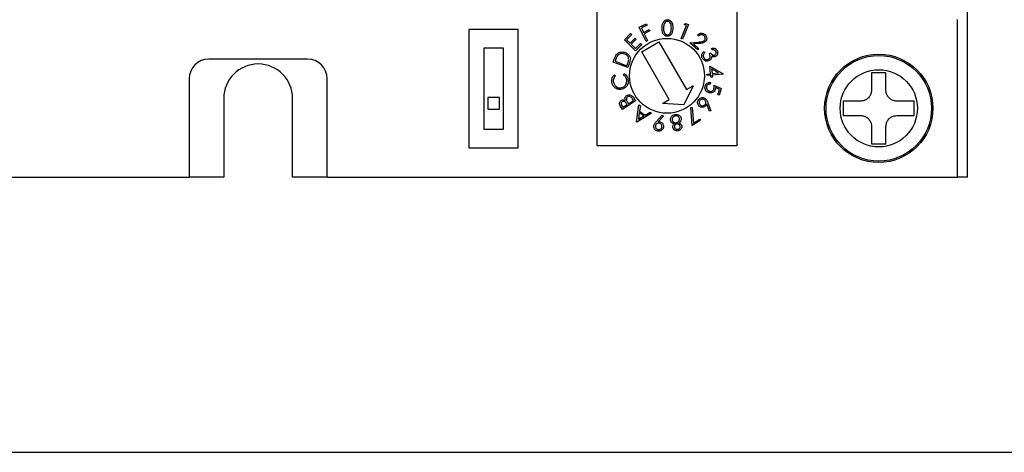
# Model space of a CAD drawing. Header units: millimetres. Extents: x 11 to 199, y 5 to 292.
# Tile 2 of 11: x 61 to 111, y 5 to 27. Entities that reach past the tile are written whole.
import ezdxf

# ---------------------------------------------------------------- set-up
doc = ezdxf.new("R2010")
doc.units = ezdxf.units.MM
doc.layers.add('圖框', color=7, linetype='Continuous', lineweight=30)

msp = doc.modelspace()

# ---------------------------------------------------------------- linework, layer by layer
at = {"color": 7, "linetype": 'Continuous', "lineweight": 30}
for p, q in [((109.478, 18.95), (109.478, 164.95)), ((90.678, 20.55), (90.678, 27.65)), ((97.778, 27.65), (97.778, 20.55)), ((92.823, 26.562), (93.181, 26.739)), ((93.176, 25.848), (92.823, 26.562)), ((93.216, 26.669), (92.929, 26.527)), ((92.929, 26.527), (93.039, 26.304)), ((93.181, 26.739), (93.216, 26.669)), ((94.949, 25.994), (95.212, 26.659)), ((95.314, 26.702), (95.023, 25.965)), ((95.097, 26.705), (95.169, 26.759)), ((95.212, 26.659), (95.097, 26.705)), ((95.169, 26.759), (95.314, 26.702)), ((108.978, 18.95), (108.978, 26.95)), ((84.178, 26.45), (84.178, 20.45)), ((86.678, 26.45), (84.178, 26.45)), ((86.678, 20.45), (86.678, 26.45)), ((92.067, 25.922), (92.383, 26.247)), ((92.439, 26.193), (92.178, 25.924)), ((92.355, 25.752), (92.614, 26.018)), ((92.383, 26.247), (92.439, 26.193)), ((92.614, 26.018), (92.669, 25.964)), ((93.039, 26.304), (93.326, 26.446)), ((93.361, 26.375), (93.074, 26.233)), ((93.074, 26.233), (93.247, 25.883)), ((93.326, 26.446), (93.361, 26.375)), ((95.023, 25.965), (94.949, 25.994)), ((95.838, 26.119), (95.782, 26.17)), ((85.928, 25.5), (84.928, 25.5)), ((84.928, 25.5), (84.928, 21.4)), ((85.928, 21.4), (85.928, 25.5)), ((92.634, 25.37), (92.067, 25.922)), ((92.178, 25.924), (92.355, 25.752)), ((92.669, 25.964), (92.411, 25.698)), ((92.411, 25.698), (92.633, 25.481)), ((92.633, 25.481), (92.892, 25.747)), ((92.948, 25.693), (92.634, 25.37)), ((92.892, 25.747), (92.948, 25.693)), ((92.945, 25.322), (93.811, 25.822)), ((93.247, 25.883), (93.176, 25.848)), ((93.811, 25.822), (95.211, 23.398)), ((95.397, 25.778), (95.845, 25.815)), ((95.797, 25.412), (95.397, 25.778)), ((95.869, 25.742), (95.577, 25.718)), ((95.577, 25.718), (95.849, 25.469)), ((96.52, 25.42), (96.484, 25.493)), ((94.345, 22.898), (92.945, 25.322)), ((95.849, 25.469), (95.797, 25.412)), ((96.115, 25.339), (96.149, 25.269)), ((96.385, 25.226), (96.451, 25.259)), ((75.978, 24.95), (70.978, 24.95)), ((91.494, 24.795), (91.552, 24.95)), ((92.238, 24.516), (91.494, 24.795)), ((91.613, 24.892), (91.593, 24.839)), ((91.593, 24.839), (92.194, 24.613)), ((92.194, 24.613), (92.227, 24.699)), ((92.327, 24.752), (92.238, 24.516)), ((96.441, 24.208), (96.404, 24.588)), ((96.404, 24.588), (97.078, 24.205)), ((91.552, 24.15), (91.608, 24.094)), ((92.018, 24.146), (92.057, 24.214)), ((96.256, 24.19), (96.441, 24.208)), ((96.264, 24.111), (96.256, 24.19)), ((96.448, 24.128), (96.264, 24.111)), ((96.458, 24.032), (96.448, 24.128)), ((96.534, 24.039), (96.458, 24.032)), ((96.849, 24.247), (96.495, 24.449)), ((96.495, 24.449), (96.517, 24.215)), ((96.517, 24.215), (96.849, 24.247)), ((97.079, 24.189), (96.525, 24.136)), ((96.525, 24.136), (96.534, 24.039)), ((97.078, 24.205), (97.079, 24.189)), ((105.345, 24.25), (104.611, 24.25)), ((104.611, 24.25), (104.611, 23.367)), ((105.345, 23.367), (105.345, 24.25)), ((69.978, 23.95), (69.978, 18.95)), ((76.978, 18.95), (76.978, 23.95)), ((95.557, 23.598), (95.078, 22.628)), ((95.211, 23.398), (95.557, 23.598)), ((96.437, 23.758), (96.415, 23.68)), ((96.615, 23.624), (96.976, 23.448)), ((96.887, 23.409), (96.688, 23.505)), ((85.128, 23), (85.128, 22.4)), ((85.728, 23), (85.128, 23)), ((85.728, 22.4), (85.728, 23)), ((92.521, 23.01), (92.639, 22.826)), ((96.811, 23.136), (96.887, 23.409)), ((96.884, 23.116), (96.811, 23.136)), ((96.976, 23.448), (96.884, 23.116)), ((71.728, 22.95), (71.728, 18.95)), ((75.228, 18.95), (75.228, 22.95)), ((91.968, 22.398), (91.884, 22.53)), ((91.942, 22.582), (91.992, 22.505)), ((92.639, 22.826), (91.968, 22.398)), ((91.992, 22.505), (92.206, 22.642)), ((92.206, 22.642), (92.182, 22.681)), ((92.25, 22.723), (92.274, 22.686)), ((92.274, 22.686), (92.531, 22.85)), ((92.531, 22.85), (92.478, 22.933)), ((92.679, 21.765), (92.806, 22.631)), ((92.806, 22.631), (92.877, 22.584)), ((92.877, 22.584), (92.838, 22.298)), ((93.999, 22.698), (94.345, 22.898)), ((95.078, 22.628), (93.999, 22.698)), ((95.431, 22.487), (95.504, 22.494)), ((95.504, 22.494), (95.574, 21.701)), ((96.381, 22.299), (96.246, 22.666)), ((96.308, 22.736), (96.454, 22.327)), ((104.061, 22.817), (103.178, 22.817)), ((103.178, 22.817), (103.178, 22.083)), ((106.778, 22.817), (105.895, 22.817)), ((106.778, 22.083), (106.778, 22.817)), ((85.128, 22.4), (85.728, 22.4)), ((93.444, 22.211), (92.696, 21.754)), ((92.825, 22.214), (92.78, 21.9)), ((92.78, 21.9), (93.052, 22.065)), ((93.052, 22.065), (92.825, 22.214)), ((92.838, 22.298), (93.124, 22.11)), ((93.124, 22.11), (93.37, 22.26)), ((93.37, 22.26), (93.444, 22.211)), ((93.693, 21.788), (93.991, 22.105)), ((94.049, 22.053), (93.783, 21.765)), ((93.991, 22.105), (94.049, 22.053)), ((95.51, 21.571), (95.431, 22.487)), ((96.454, 22.327), (96.381, 22.299)), ((103.178, 22.083), (104.061, 22.083)), ((105.895, 22.083), (106.778, 22.083)), ((92.696, 21.754), (92.679, 21.765)), ((95.936, 21.842), (95.51, 21.571)), ((95.574, 21.701), (95.895, 21.906)), ((95.895, 21.906), (95.936, 21.842)), ((104.611, 21.533), (104.611, 20.65)), ((105.345, 20.65), (105.345, 21.533)), ((84.928, 21.4), (85.928, 21.4)), ((97.778, 20.55), (90.678, 20.55)), ((104.611, 20.65), (105.345, 20.65)), ((84.178, 20.45), (86.678, 20.45)), ((37.978, 18.95), (69.978, 18.95)), ((71.728, 18.95), (69.978, 18.95)), ((76.978, 18.95), (75.228, 18.95)), ((76.978, 18.95), (108.978, 18.95)), ((109.478, 18.95), (108.978, 18.95))]:
    msp.add_line(p, q, dxfattribs=at)
for centre, radius in [((94.228, 24.1), 1.9), ((104.978, 22.45), 2.75), ((104.978, 22.45), 2.676), ((104.978, 22.45), 1.96)]:
    msp.add_circle(centre, radius, dxfattribs=at)
for centre, radius, start, end in [((70.978, 23.95), 1, 90, 180), ((73.478, 22.95), 1.75, 0, 180), ((75.978, 23.95), 1, 0, 90)]:
    msp.add_arc(centre, radius, start, end, dxfattribs=at)
for points, knots in [([(93.982, 26.527), (93.986, 26.623), (93.991, 26.765), (94.099, 26.897), (94.184, 26.938), (94.23, 26.941), (94.254, 26.943)], [0, 0, 0, 0, 0.499707, 0.74889, 0.874446, 1, 1, 1, 1]), ([(93.982, 26.527), (93.986, 26.623), (93.991, 26.765), (94.099, 26.897), (94.184, 26.938), (94.23, 26.941), (94.254, 26.943)], [0, 0, 0, 0, 0.499707, 0.74889, 0.874446, 1, 1, 1, 1]), ([(94.245, 26.107), (94.222, 26.109), (94.175, 26.113), (94.091, 26.156), (93.987, 26.29), (93.984, 26.432), (93.982, 26.527)], [0, 0, 0, 0, 0.125609, 0.251177, 0.500322, 1, 1, 1, 1]), ([(94.245, 26.107), (94.222, 26.109), (94.175, 26.113), (94.091, 26.156), (93.987, 26.29), (93.984, 26.432), (93.982, 26.527)], [0, 0, 0, 0, 0.125609, 0.251177, 0.500322, 1, 1, 1, 1]), ([(94.256, 26.867), (94.237, 26.865), (94.2, 26.861), (94.135, 26.824), (94.061, 26.712), (94.059, 26.6), (94.057, 26.525)], [0, 0, 0, 0, 0.125266, 0.250694, 0.499569, 1, 1, 1, 1]), ([(94.256, 26.867), (94.237, 26.865), (94.2, 26.861), (94.135, 26.824), (94.061, 26.712), (94.059, 26.6), (94.057, 26.525)], [0, 0, 0, 0, 0.125266, 0.250694, 0.499569, 1, 1, 1, 1]), ([(94.057, 26.525), (94.057, 26.45), (94.056, 26.338), (94.129, 26.225), (94.193, 26.186), (94.23, 26.181), (94.248, 26.179)], [0, 0, 0, 0, 0.500419, 0.749229, 0.874711, 1, 1, 1, 1]), ([(94.057, 26.525), (94.057, 26.45), (94.056, 26.338), (94.129, 26.225), (94.193, 26.186), (94.23, 26.181), (94.248, 26.179)], [0, 0, 0, 0, 0.500419, 0.749229, 0.874711, 1, 1, 1, 1]), ([(94.525, 26.522), (94.52, 26.426), (94.511, 26.283), (94.401, 26.152), (94.315, 26.112), (94.268, 26.109), (94.245, 26.107)], [0, 0, 0, 0, 0.499379, 0.748757, 0.874381, 1, 1, 1, 1]), ([(94.525, 26.522), (94.52, 26.426), (94.511, 26.283), (94.401, 26.152), (94.315, 26.112), (94.268, 26.109), (94.245, 26.107)], [0, 0, 0, 0, 0.499379, 0.748757, 0.874381, 1, 1, 1, 1]), ([(94.254, 26.943), (94.277, 26.941), (94.324, 26.936), (94.409, 26.894), (94.516, 26.761), (94.521, 26.617), (94.525, 26.522)], [0, 0, 0, 0, 0.125668, 0.25126, 0.500648, 1, 1, 1, 1]), ([(94.254, 26.943), (94.277, 26.941), (94.324, 26.936), (94.409, 26.894), (94.516, 26.761), (94.521, 26.617), (94.525, 26.522)], [0, 0, 0, 0, 0.125668, 0.25126, 0.500648, 1, 1, 1, 1]), ([(94.45, 26.521), (94.448, 26.595), (94.445, 26.707), (94.375, 26.82), (94.311, 26.86), (94.274, 26.865), (94.256, 26.867)], [0, 0, 0, 0, 0.500241, 0.749265, 0.874748, 1, 1, 1, 1]), ([(94.45, 26.521), (94.448, 26.595), (94.445, 26.707), (94.375, 26.82), (94.311, 26.86), (94.274, 26.865), (94.256, 26.867)], [0, 0, 0, 0, 0.500241, 0.749265, 0.874748, 1, 1, 1, 1]), ([(94.419, 26.317), (94.429, 26.354), (94.447, 26.421), (94.45, 26.49), (94.45, 26.521)], [0, 0, 0, 0, 0.559627, 1, 1, 1, 1]), ([(94.419, 26.317), (94.429, 26.354), (94.447, 26.421), (94.45, 26.49), (94.45, 26.521)], [0, 0, 0, 0, 0.559627, 1, 1, 1, 1]), ([(94.248, 26.179), (94.27, 26.182), (94.314, 26.187), (94.38, 26.234), (94.404, 26.285), (94.419, 26.317)], [0, 0, 0, 0, 0.280097, 0.560676, 1, 1, 1, 1]), ([(94.248, 26.179), (94.27, 26.182), (94.314, 26.187), (94.38, 26.234), (94.404, 26.285), (94.419, 26.317)], [0, 0, 0, 0, 0.280097, 0.560676, 1, 1, 1, 1]), ([(95.782, 26.17), (95.812, 26.196), (95.873, 26.248), (95.985, 26.267), (96.087, 26.247), (96.136, 26.209), (96.161, 26.19)], [0, 0, 0, 0, 0.279999, 0.559511, 0.779658, 1, 1, 1, 1]), ([(95.782, 26.17), (95.812, 26.196), (95.873, 26.248), (95.985, 26.267), (96.087, 26.247), (96.136, 26.209), (96.161, 26.19)], [0, 0, 0, 0, 0.279999, 0.559511, 0.779658, 1, 1, 1, 1]), ([(96.106, 26.137), (96.084, 26.153), (96.038, 26.187), (95.956, 26.188), (95.889, 26.161), (95.855, 26.133), (95.838, 26.119)], [0, 0, 0, 0, 0.279449, 0.55856, 0.779031, 1, 1, 1, 1]), ([(96.106, 26.137), (96.084, 26.153), (96.038, 26.187), (95.956, 26.188), (95.889, 26.161), (95.855, 26.133), (95.838, 26.119)], [0, 0, 0, 0, 0.279449, 0.55856, 0.779031, 1, 1, 1, 1]), ([(96.123, 25.898), (96.137, 25.919), (96.166, 25.96), (96.167, 26.032), (96.147, 26.094), (96.12, 26.122), (96.106, 26.137)], [0, 0, 0, 0, 0.279183, 0.559021, 0.779399, 1, 1, 1, 1]), ([(96.123, 25.898), (96.137, 25.919), (96.166, 25.96), (96.167, 26.032), (96.147, 26.094), (96.12, 26.122), (96.106, 26.137)], [0, 0, 0, 0, 0.279183, 0.559021, 0.779399, 1, 1, 1, 1]), ([(96.161, 26.19), (96.185, 26.163), (96.234, 26.109), (96.25, 26.007), (96.233, 25.915), (96.199, 25.869), (96.181, 25.847)], [0, 0, 0, 0, 0.279994, 0.559258, 0.779598, 1, 1, 1, 1]), ([(96.161, 26.19), (96.185, 26.163), (96.234, 26.109), (96.25, 26.007), (96.233, 25.915), (96.199, 25.869), (96.181, 25.847)], [0, 0, 0, 0, 0.279994, 0.559258, 0.779598, 1, 1, 1, 1]), ([(95.845, 25.815), (95.879, 25.818), (95.934, 25.823), (96.01, 25.835), (96.074, 25.854), (96.107, 25.884), (96.123, 25.898)], [0, 0, 0, 0, 0.340514, 0.560786, 0.780527, 1, 1, 1, 1]), ([(95.845, 25.815), (95.879, 25.818), (95.934, 25.823), (96.01, 25.835), (96.074, 25.854), (96.107, 25.884), (96.123, 25.898)], [0, 0, 0, 0, 0.340514, 0.560786, 0.780527, 1, 1, 1, 1]), ([(96.181, 25.847), (96.152, 25.822), (96.103, 25.78), (96.017, 25.76), (95.943, 25.749), (95.894, 25.744), (95.869, 25.742)], [0, 0, 0, 0, 0.338455, 0.558787, 0.779368, 1, 1, 1, 1]), ([(96.181, 25.847), (96.152, 25.822), (96.103, 25.78), (96.017, 25.76), (95.943, 25.749), (95.894, 25.744), (95.869, 25.742)], [0, 0, 0, 0, 0.338455, 0.558787, 0.779368, 1, 1, 1, 1]), ([(96.484, 25.493), (96.515, 25.499), (96.578, 25.51), (96.665, 25.487), (96.733, 25.44), (96.759, 25.397), (96.772, 25.376)], [0, 0, 0, 0, 0.2803469, 0.5597606, 0.7798019, 1, 1, 1, 1]), ([(96.484, 25.493), (96.515, 25.499), (96.578, 25.51), (96.665, 25.487), (96.733, 25.44), (96.759, 25.397), (96.772, 25.376)], [0, 0, 0, 0, 0.2803469, 0.5597606, 0.7798019, 1, 1, 1, 1]), ([(91.552, 24.95), (91.569, 24.995), (91.6, 25.077), (91.649, 25.15), (91.67, 25.182)], [0, 0, 0, 0, 0.560447, 1, 1, 1, 1]), ([(91.552, 24.95), (91.569, 24.995), (91.6, 25.077), (91.649, 25.15), (91.67, 25.182)], [0, 0, 0, 0, 0.560447, 1, 1, 1, 1]), ([(91.721, 25.114), (91.697, 25.074), (91.655, 25.003), (91.626, 24.926), (91.613, 24.892)], [0, 0, 0, 0, 0.559548, 1, 1, 1, 1]), ([(91.721, 25.114), (91.697, 25.074), (91.655, 25.003), (91.626, 24.926), (91.613, 24.892)], [0, 0, 0, 0, 0.559548, 1, 1, 1, 1]), ([(91.67, 25.182), (91.702, 25.213), (91.767, 25.277), (91.928, 25.325), (92.042, 25.296), (92.111, 25.279)], [0, 0, 0, 0, 0.280443, 0.560901, 1, 1, 1, 1]), ([(91.67, 25.182), (91.702, 25.213), (91.767, 25.277), (91.928, 25.325), (92.042, 25.296), (92.111, 25.279)], [0, 0, 0, 0, 0.280443, 0.560901, 1, 1, 1, 1]), ([(92.084, 25.203), (92.047, 25.214), (91.975, 25.235), (91.869, 25.223), (91.78, 25.18), (91.74, 25.136), (91.721, 25.114)], [0, 0, 0, 0, 0.28022, 0.559833, 0.779825, 1, 1, 1, 1]), ([(92.084, 25.203), (92.047, 25.214), (91.975, 25.235), (91.869, 25.223), (91.78, 25.18), (91.74, 25.136), (91.721, 25.114)], [0, 0, 0, 0, 0.28022, 0.559833, 0.779825, 1, 1, 1, 1]), ([(92.288, 24.921), (92.286, 24.956), (92.282, 25.026), (92.214, 25.137), (92.133, 25.178), (92.084, 25.203)], [0, 0, 0, 0, 0.280479, 0.56093, 1, 1, 1, 1]), ([(92.288, 24.921), (92.286, 24.956), (92.282, 25.026), (92.214, 25.137), (92.133, 25.178), (92.084, 25.203)], [0, 0, 0, 0, 0.280479, 0.56093, 1, 1, 1, 1]), ([(92.111, 25.279), (92.166, 25.252), (92.274, 25.198), (92.369, 25.046), (92.373, 24.887), (92.342, 24.797), (92.327, 24.752)], [0, 0, 0, 0, 0.2799907, 0.5590324, 0.7787933, 1, 1, 1, 1]), ([(92.111, 25.279), (92.166, 25.252), (92.274, 25.198), (92.369, 25.046), (92.373, 24.887), (92.342, 24.797), (92.327, 24.752)], [0, 0, 0, 0, 0.2799907, 0.5590324, 0.7787933, 1, 1, 1, 1]), ([(96.022, 25), (96.009, 25.034), (95.982, 25.101), (95.999, 25.205), (96.049, 25.284), (96.093, 25.32), (96.115, 25.339)], [0, 0, 0, 0, 0.2798458, 0.558965, 0.779242, 1, 1, 1, 1]), ([(96.022, 25), (96.009, 25.034), (95.982, 25.101), (95.999, 25.205), (96.049, 25.284), (96.093, 25.32), (96.115, 25.339)], [0, 0, 0, 0, 0.2798458, 0.558965, 0.779242, 1, 1, 1, 1]), ([(96.375, 24.872), (96.337, 24.859), (96.263, 24.834), (96.153, 24.861), (96.07, 24.92), (96.038, 24.973), (96.022, 25)], [0, 0, 0, 0, 0.279433, 0.558837, 0.779274, 1, 1, 1, 1]), ([(96.375, 24.872), (96.337, 24.859), (96.263, 24.834), (96.153, 24.861), (96.07, 24.92), (96.038, 24.973), (96.022, 25)], [0, 0, 0, 0, 0.279433, 0.558837, 0.779274, 1, 1, 1, 1]), ([(96.075, 25.166), (96.072, 25.14), (96.065, 25.094), (96.084, 25.052), (96.092, 25.033)], [0, 0, 0, 0, 0.558668, 1, 1, 1, 1]), ([(96.075, 25.166), (96.072, 25.14), (96.065, 25.094), (96.084, 25.052), (96.092, 25.033)], [0, 0, 0, 0, 0.558668, 1, 1, 1, 1]), ([(96.149, 25.269), (96.132, 25.252), (96.1, 25.223), (96.083, 25.183), (96.075, 25.166)], [0, 0, 0, 0, 0.560668, 1, 1, 1, 1]), ([(96.149, 25.269), (96.132, 25.252), (96.1, 25.223), (96.083, 25.183), (96.075, 25.166)], [0, 0, 0, 0, 0.560668, 1, 1, 1, 1]), ([(96.092, 25.033), (96.106, 25.01), (96.134, 24.963), (96.203, 24.927), (96.274, 24.917), (96.314, 24.932), (96.334, 24.939)], [0, 0, 0, 0, 0.28028, 0.559585, 0.779884, 1, 1, 1, 1]), ([(96.092, 25.033), (96.106, 25.01), (96.134, 24.963), (96.203, 24.927), (96.274, 24.917), (96.314, 24.932), (96.334, 24.939)], [0, 0, 0, 0, 0.28028, 0.559585, 0.779884, 1, 1, 1, 1]), ([(96.334, 24.939), (96.351, 24.95), (96.385, 24.973), (96.417, 25.027), (96.432, 25.116), (96.405, 25.181), (96.385, 25.226)], [0, 0, 0, 0, 0.186677, 0.3735377, 0.56029, 1, 1, 1, 1]), ([(96.334, 24.939), (96.351, 24.95), (96.385, 24.973), (96.417, 25.027), (96.432, 25.116), (96.405, 25.181), (96.385, 25.226)], [0, 0, 0, 0, 0.186677, 0.3735377, 0.56029, 1, 1, 1, 1]), ([(96.451, 25.259), (96.463, 25.238), (96.487, 25.197), (96.539, 25.154), (96.599, 25.134), (96.635, 25.146), (96.653, 25.152)], [0, 0, 0, 0, 0.280947, 0.561418, 0.780803, 1, 1, 1, 1]), ([(96.451, 25.259), (96.463, 25.238), (96.487, 25.197), (96.539, 25.154), (96.599, 25.134), (96.635, 25.146), (96.653, 25.152)], [0, 0, 0, 0, 0.280947, 0.561418, 0.780803, 1, 1, 1, 1]), ([(96.498, 25.097), (96.498, 25.074), (96.499, 25.035), (96.485, 24.998), (96.479, 24.982)], [0, 0, 0, 0, 0.559853, 1, 1, 1, 1]), ([(96.498, 25.097), (96.498, 25.074), (96.499, 25.035), (96.485, 24.998), (96.479, 24.982)], [0, 0, 0, 0, 0.559853, 1, 1, 1, 1]), ([(96.69, 25.078), (96.672, 25.071), (96.637, 25.057), (96.567, 25.059), (96.524, 25.082), (96.498, 25.097)], [0, 0, 0, 0, 0.280336, 0.560483, 1, 1, 1, 1]), ([(96.69, 25.078), (96.672, 25.071), (96.637, 25.057), (96.567, 25.059), (96.524, 25.082), (96.498, 25.097)], [0, 0, 0, 0, 0.280336, 0.560483, 1, 1, 1, 1]), ([(96.703, 25.341), (96.692, 25.358), (96.67, 25.392), (96.604, 25.425), (96.552, 25.422), (96.52, 25.42)], [0, 0, 0, 0, 0.280102, 0.559623, 1, 1, 1, 1]), ([(96.703, 25.341), (96.692, 25.358), (96.67, 25.392), (96.604, 25.425), (96.552, 25.422), (96.52, 25.42)], [0, 0, 0, 0, 0.280102, 0.559623, 1, 1, 1, 1]), ([(96.653, 25.152), (96.67, 25.164), (96.704, 25.188), (96.722, 25.244), (96.721, 25.297), (96.709, 25.326), (96.703, 25.341)], [0, 0, 0, 0, 0.278752, 0.558598, 0.779109, 1, 1, 1, 1]), ([(96.653, 25.152), (96.67, 25.164), (96.704, 25.188), (96.722, 25.244), (96.721, 25.297), (96.709, 25.326), (96.703, 25.341)], [0, 0, 0, 0, 0.278752, 0.558598, 0.779109, 1, 1, 1, 1]), ([(96.772, 25.376), (96.783, 25.345), (96.805, 25.285), (96.794, 25.194), (96.753, 25.12), (96.711, 25.092), (96.69, 25.078)], [0, 0, 0, 0, 0.2800175, 0.5598262, 0.7800784, 1, 1, 1, 1]), ([(96.772, 25.376), (96.783, 25.345), (96.805, 25.285), (96.794, 25.194), (96.753, 25.12), (96.711, 25.092), (96.69, 25.078)], [0, 0, 0, 0, 0.2800175, 0.5598262, 0.7800784, 1, 1, 1, 1]), ([(92.227, 24.699), (92.242, 24.74), (92.269, 24.812), (92.282, 24.887), (92.288, 24.921)], [0, 0, 0, 0, 0.560376, 1, 1, 1, 1]), ([(92.227, 24.699), (92.242, 24.74), (92.269, 24.812), (92.282, 24.887), (92.288, 24.921)], [0, 0, 0, 0, 0.560376, 1, 1, 1, 1]), ([(96.479, 24.982), (96.465, 24.956), (96.439, 24.91), (96.395, 24.883), (96.375, 24.872)], [0, 0, 0, 0, 0.559513, 1, 1, 1, 1]), ([(96.479, 24.982), (96.465, 24.956), (96.439, 24.91), (96.395, 24.883), (96.375, 24.872)], [0, 0, 0, 0, 0.559513, 1, 1, 1, 1]), ([(91.43, 23.783), (91.429, 23.86), (91.427, 23.998), (91.514, 24.103), (91.552, 24.15)], [0, 0, 0, 0, 0.5595196, 1, 1, 1, 1]), ([(91.43, 23.783), (91.429, 23.86), (91.427, 23.998), (91.514, 24.103), (91.552, 24.15)], [0, 0, 0, 0, 0.5595196, 1, 1, 1, 1]), ([(91.608, 24.094), (91.584, 24.065), (91.544, 24.019), (91.514, 23.938), (91.502, 23.866), (91.506, 23.818), (91.508, 23.794)], [0, 0, 0, 0, 0.3393726, 0.5595099, 0.7797605, 1, 1, 1, 1]), ([(91.608, 24.094), (91.584, 24.065), (91.544, 24.019), (91.514, 23.938), (91.502, 23.866), (91.506, 23.818), (91.508, 23.794)], [0, 0, 0, 0, 0.3393726, 0.5595099, 0.7797605, 1, 1, 1, 1]), ([(92.183, 23.886), (92.168, 23.945), (92.141, 24.05), (92.056, 24.117), (92.018, 24.146)], [0, 0, 0, 0, 0.558747, 1, 1, 1, 1]), ([(92.183, 23.886), (92.168, 23.945), (92.141, 24.05), (92.056, 24.117), (92.018, 24.146)], [0, 0, 0, 0, 0.558747, 1, 1, 1, 1]), ([(92.057, 24.214), (92.087, 24.193), (92.147, 24.15), (92.225, 24.04), (92.246, 23.947), (92.258, 23.89)], [0, 0, 0, 0, 0.280271, 0.560607, 1, 1, 1, 1]), ([(92.057, 24.214), (92.087, 24.193), (92.147, 24.15), (92.225, 24.04), (92.246, 23.947), (92.258, 23.89)], [0, 0, 0, 0, 0.280271, 0.560607, 1, 1, 1, 1]), ([(91.894, 23.41), (91.831, 23.409), (91.706, 23.408), (91.556, 23.508), (91.46, 23.639), (91.44, 23.735), (91.43, 23.783)], [0, 0, 0, 0, 0.2794921, 0.5590962, 0.7793935, 1, 1, 1, 1]), ([(91.894, 23.41), (91.831, 23.409), (91.706, 23.408), (91.556, 23.508), (91.46, 23.639), (91.44, 23.735), (91.43, 23.783)], [0, 0, 0, 0, 0.2794921, 0.5590962, 0.7793935, 1, 1, 1, 1]), ([(91.508, 23.794), (91.52, 23.745), (91.545, 23.646), (91.648, 23.542), (91.771, 23.489), (91.851, 23.493), (91.891, 23.494)], [0, 0, 0, 0, 0.27975, 0.559354, 0.77959, 1, 1, 1, 1]), ([(91.508, 23.794), (91.52, 23.745), (91.545, 23.646), (91.648, 23.542), (91.771, 23.489), (91.851, 23.493), (91.891, 23.494)], [0, 0, 0, 0, 0.27975, 0.559354, 0.77959, 1, 1, 1, 1]), ([(91.891, 23.494), (91.941, 23.506), (92.041, 23.531), (92.141, 23.641), (92.19, 23.765), (92.185, 23.845), (92.183, 23.886)], [0, 0, 0, 0, 0.279586, 0.559099, 0.779385, 1, 1, 1, 1]), ([(91.891, 23.494), (91.941, 23.506), (92.041, 23.531), (92.141, 23.641), (92.19, 23.765), (92.185, 23.845), (92.183, 23.886)], [0, 0, 0, 0, 0.279586, 0.559099, 0.779385, 1, 1, 1, 1]), ([(92.162, 23.546), (92.119, 23.508), (92.041, 23.438), (91.939, 23.419), (91.894, 23.41)], [0, 0, 0, 0, 0.55904, 1, 1, 1, 1]), ([(92.162, 23.546), (92.119, 23.508), (92.041, 23.438), (91.939, 23.419), (91.894, 23.41)], [0, 0, 0, 0, 0.55904, 1, 1, 1, 1]), ([(92.258, 23.89), (92.261, 23.849), (92.266, 23.78), (92.245, 23.685), (92.213, 23.61), (92.179, 23.568), (92.162, 23.546)], [0, 0, 0, 0, 0.3398474, 0.5599257, 0.7799306, 1, 1, 1, 1]), ([(92.258, 23.89), (92.261, 23.849), (92.266, 23.78), (92.245, 23.685), (92.213, 23.61), (92.179, 23.568), (92.162, 23.546)], [0, 0, 0, 0, 0.3398474, 0.5599257, 0.7799306, 1, 1, 1, 1]), ([(96.362, 23.24), (96.323, 23.255), (96.246, 23.286), (96.173, 23.381), (96.148, 23.486), (96.161, 23.549), (96.167, 23.581)], [0, 0, 0, 0, 0.279892, 0.559325, 0.779423, 1, 1, 1, 1]), ([(96.362, 23.24), (96.323, 23.255), (96.246, 23.286), (96.173, 23.381), (96.148, 23.486), (96.161, 23.549), (96.167, 23.581)], [0, 0, 0, 0, 0.279892, 0.559325, 0.779423, 1, 1, 1, 1]), ([(96.167, 23.581), (96.179, 23.613), (96.203, 23.675), (96.277, 23.734), (96.358, 23.763), (96.41, 23.76), (96.437, 23.758)], [0, 0, 0, 0, 0.279879, 0.559328, 0.779556, 1, 1, 1, 1]), ([(96.167, 23.581), (96.179, 23.613), (96.203, 23.675), (96.277, 23.734), (96.358, 23.763), (96.41, 23.76), (96.437, 23.758)], [0, 0, 0, 0, 0.279879, 0.559328, 0.779556, 1, 1, 1, 1]), ([(96.237, 23.557), (96.233, 23.528), (96.225, 23.469), (96.265, 23.393), (96.321, 23.341), (96.365, 23.325), (96.387, 23.317)], [0, 0, 0, 0, 0.279065, 0.558815, 0.779273, 1, 1, 1, 1]), ([(96.237, 23.557), (96.233, 23.528), (96.225, 23.469), (96.265, 23.393), (96.321, 23.341), (96.365, 23.325), (96.387, 23.317)], [0, 0, 0, 0, 0.279065, 0.558815, 0.779273, 1, 1, 1, 1]), ([(96.415, 23.68), (96.392, 23.68), (96.348, 23.681), (96.293, 23.649), (96.255, 23.606), (96.243, 23.573), (96.237, 23.557)], [0, 0, 0, 0, 0.280162, 0.559272, 0.779646, 1, 1, 1, 1]), ([(96.415, 23.68), (96.392, 23.68), (96.348, 23.681), (96.293, 23.649), (96.255, 23.606), (96.243, 23.573), (96.237, 23.557)], [0, 0, 0, 0, 0.280162, 0.559272, 0.779646, 1, 1, 1, 1]), ([(96.611, 23.449), (96.616, 23.481), (96.625, 23.54), (96.618, 23.598), (96.615, 23.624)], [0, 0, 0, 0, 0.559293, 1, 1, 1, 1]), ([(96.611, 23.449), (96.616, 23.481), (96.625, 23.54), (96.618, 23.598), (96.615, 23.624)], [0, 0, 0, 0, 0.559293, 1, 1, 1, 1]), ([(96.688, 23.505), (96.688, 23.487), (96.688, 23.456), (96.681, 23.425), (96.678, 23.411)], [0, 0, 0, 0, 0.560006, 1, 1, 1, 1]), ([(96.688, 23.505), (96.688, 23.487), (96.688, 23.456), (96.681, 23.425), (96.678, 23.411)], [0, 0, 0, 0, 0.560006, 1, 1, 1, 1]), ([(92.106, 22.854), (92.1, 22.88), (92.089, 22.932), (92.104, 23.007), (92.139, 23.067), (92.173, 23.092), (92.189, 23.105)], [0, 0, 0, 0, 0.280553, 0.559792, 0.779821, 1, 1, 1, 1]), ([(92.106, 22.854), (92.1, 22.88), (92.089, 22.932), (92.104, 23.007), (92.139, 23.067), (92.173, 23.092), (92.189, 23.105)], [0, 0, 0, 0, 0.280553, 0.559792, 0.779821, 1, 1, 1, 1]), ([(92.235, 23.036), (92.22, 23.023), (92.189, 22.998), (92.163, 22.928), (92.175, 22.878), (92.182, 22.848)], [0, 0, 0, 0, 0.280367, 0.560853, 1, 1, 1, 1]), ([(92.235, 23.036), (92.22, 23.023), (92.189, 22.998), (92.163, 22.928), (92.175, 22.878), (92.182, 22.848)], [0, 0, 0, 0, 0.280367, 0.560853, 1, 1, 1, 1]), ([(92.189, 23.105), (92.222, 23.12), (92.289, 23.151), (92.392, 23.131), (92.471, 23.079), (92.504, 23.033), (92.521, 23.01)], [0, 0, 0, 0, 0.279154, 0.558634, 0.779048, 1, 1, 1, 1]), ([(92.189, 23.105), (92.222, 23.12), (92.289, 23.151), (92.392, 23.131), (92.471, 23.079), (92.504, 23.033), (92.521, 23.01)], [0, 0, 0, 0, 0.279154, 0.558634, 0.779048, 1, 1, 1, 1]), ([(92.478, 22.933), (92.45, 22.975), (92.408, 23.04), (92.305, 23.066), (92.258, 23.046), (92.235, 23.036)], [0, 0, 0, 0, 0.4999654, 0.7502276, 1, 1, 1, 1]), ([(92.478, 22.933), (92.45, 22.975), (92.408, 23.04), (92.305, 23.066), (92.258, 23.046), (92.235, 23.036)], [0, 0, 0, 0, 0.4999654, 0.7502276, 1, 1, 1, 1]), ([(95.835, 22.897), (95.86, 22.924), (95.909, 22.976), (96.009, 23.002), (96.102, 22.99), (96.15, 22.961), (96.175, 22.947)], [0, 0, 0, 0, 0.27965, 0.559059, 0.779525, 1, 1, 1, 1]), ([(95.835, 22.897), (95.86, 22.924), (95.909, 22.976), (96.009, 23.002), (96.102, 22.99), (96.15, 22.961), (96.175, 22.947)], [0, 0, 0, 0, 0.27965, 0.559059, 0.779525, 1, 1, 1, 1]), ([(96.678, 23.411), (96.664, 23.376), (96.636, 23.305), (96.545, 23.243), (96.449, 23.222), (96.391, 23.234), (96.362, 23.24)], [0, 0, 0, 0, 0.279634, 0.559003, 0.779297, 1, 1, 1, 1]), ([(96.678, 23.411), (96.664, 23.376), (96.636, 23.305), (96.545, 23.243), (96.449, 23.222), (96.391, 23.234), (96.362, 23.24)], [0, 0, 0, 0, 0.279634, 0.559003, 0.779297, 1, 1, 1, 1]), ([(96.387, 23.317), (96.414, 23.313), (96.468, 23.303), (96.541, 23.335), (96.59, 23.388), (96.604, 23.428), (96.611, 23.449)], [0, 0, 0, 0, 0.279884, 0.559006, 0.779177, 1, 1, 1, 1]), ([(96.387, 23.317), (96.414, 23.313), (96.468, 23.303), (96.541, 23.335), (96.59, 23.388), (96.604, 23.428), (96.611, 23.449)], [0, 0, 0, 0, 0.279884, 0.559006, 0.779177, 1, 1, 1, 1]), ([(104.611, 23.367), (104.605, 23.306), (104.594, 23.183), (104.5, 23.019), (104.363, 22.895), (104.208, 22.827), (104.105, 22.82), (104.061, 22.817)], [0, 0, 0, 0, 0.213044, 0.426408, 0.637779, 0.848276, 1, 1, 1, 1]), ([(105.895, 22.817), (105.834, 22.823), (105.711, 22.835), (105.547, 22.928), (105.423, 23.065), (105.355, 23.22), (105.348, 23.323), (105.345, 23.367)], [0, 0, 0, 0, 0.213038, 0.426399, 0.6377772, 0.8482749, 1, 1, 1, 1]), ([(91.884, 22.53), (91.866, 22.559), (91.831, 22.617), (91.815, 22.714), (91.848, 22.799), (91.889, 22.833), (91.91, 22.85)], [0, 0, 0, 0, 0.281406, 0.56013, 0.780003, 1, 1, 1, 1]), ([(91.884, 22.53), (91.866, 22.559), (91.831, 22.617), (91.815, 22.714), (91.848, 22.799), (91.889, 22.833), (91.91, 22.85)], [0, 0, 0, 0, 0.281406, 0.56013, 0.780003, 1, 1, 1, 1]), ([(91.955, 22.78), (91.94, 22.768), (91.917, 22.75), (91.904, 22.715), (91.898, 22.658), (91.923, 22.616), (91.942, 22.582)], [0, 0, 0, 0, 0.249804, 0.375497, 0.5012, 1, 1, 1, 1]), ([(91.955, 22.78), (91.94, 22.768), (91.917, 22.75), (91.904, 22.715), (91.898, 22.658), (91.923, 22.616), (91.942, 22.582)], [0, 0, 0, 0, 0.249804, 0.375497, 0.5012, 1, 1, 1, 1]), ([(91.91, 22.85), (91.927, 22.859), (91.961, 22.877), (92.032, 22.885), (92.078, 22.865), (92.106, 22.854)], [0, 0, 0, 0, 0.280663, 0.561251, 1, 1, 1, 1]), ([(91.91, 22.85), (91.927, 22.859), (91.961, 22.877), (92.032, 22.885), (92.078, 22.865), (92.106, 22.854)], [0, 0, 0, 0, 0.280663, 0.561251, 1, 1, 1, 1]), ([(92.182, 22.681), (92.156, 22.722), (92.123, 22.773), (92.057, 22.798), (92.009, 22.804), (91.977, 22.79), (91.955, 22.78)], [0, 0, 0, 0, 0.499317, 0.625099, 0.750887, 1, 1, 1, 1]), ([(92.182, 22.681), (92.156, 22.722), (92.123, 22.773), (92.057, 22.798), (92.009, 22.804), (91.977, 22.79), (91.955, 22.78)], [0, 0, 0, 0, 0.499317, 0.625099, 0.750887, 1, 1, 1, 1]), ([(92.182, 22.848), (92.193, 22.824), (92.213, 22.781), (92.239, 22.741), (92.25, 22.723)], [0, 0, 0, 0, 0.5596883, 1, 1, 1, 1]), ([(92.182, 22.848), (92.193, 22.824), (92.213, 22.781), (92.239, 22.741), (92.25, 22.723)], [0, 0, 0, 0, 0.5596883, 1, 1, 1, 1]), ([(95.884, 22.551), (95.857, 22.576), (95.803, 22.626), (95.778, 22.729), (95.79, 22.824), (95.82, 22.873), (95.835, 22.897)], [0, 0, 0, 0, 0.279662, 0.559017, 0.779482, 1, 1, 1, 1]), ([(95.884, 22.551), (95.857, 22.576), (95.803, 22.626), (95.778, 22.729), (95.79, 22.824), (95.82, 22.873), (95.835, 22.897)], [0, 0, 0, 0, 0.279662, 0.559017, 0.779482, 1, 1, 1, 1]), ([(95.895, 22.849), (95.883, 22.827), (95.858, 22.784), (95.862, 22.713), (95.886, 22.653), (95.916, 22.627), (95.93, 22.614)], [0, 0, 0, 0, 0.279541, 0.559263, 0.779609, 1, 1, 1, 1]), ([(95.895, 22.849), (95.883, 22.827), (95.858, 22.784), (95.862, 22.713), (95.886, 22.653), (95.916, 22.627), (95.93, 22.614)], [0, 0, 0, 0, 0.279541, 0.559263, 0.779609, 1, 1, 1, 1]), ([(96.21, 22.592), (96.186, 22.567), (96.138, 22.517), (96.041, 22.497), (95.953, 22.508), (95.907, 22.537), (95.884, 22.551)], [0, 0, 0, 0, 0.279383, 0.559057, 0.779399, 1, 1, 1, 1]), ([(96.21, 22.592), (96.186, 22.567), (96.138, 22.517), (96.041, 22.497), (95.953, 22.508), (95.907, 22.537), (95.884, 22.551)], [0, 0, 0, 0, 0.279383, 0.559057, 0.779399, 1, 1, 1, 1]), ([(96.129, 22.884), (96.108, 22.896), (96.065, 22.921), (95.994, 22.917), (95.934, 22.893), (95.908, 22.863), (95.895, 22.849)], [0, 0, 0, 0, 0.279554, 0.559327, 0.77964, 1, 1, 1, 1]), ([(96.129, 22.884), (96.108, 22.896), (96.065, 22.921), (95.994, 22.917), (95.934, 22.893), (95.908, 22.863), (95.895, 22.849)], [0, 0, 0, 0, 0.279554, 0.559327, 0.77964, 1, 1, 1, 1]), ([(95.93, 22.614), (95.952, 22.602), (95.995, 22.577), (96.066, 22.581), (96.126, 22.605), (96.152, 22.634), (96.165, 22.649)], [0, 0, 0, 0, 0.279516, 0.559254, 0.779601, 1, 1, 1, 1]), ([(95.93, 22.614), (95.952, 22.602), (95.995, 22.577), (96.066, 22.581), (96.126, 22.605), (96.152, 22.634), (96.165, 22.649)], [0, 0, 0, 0, 0.279516, 0.559254, 0.779601, 1, 1, 1, 1]), ([(96.165, 22.649), (96.177, 22.671), (96.202, 22.714), (96.198, 22.785), (96.173, 22.845), (96.144, 22.871), (96.129, 22.884)], [0, 0, 0, 0, 0.279504, 0.559293, 0.779584, 1, 1, 1, 1]), ([(96.165, 22.649), (96.177, 22.671), (96.202, 22.714), (96.198, 22.785), (96.173, 22.845), (96.144, 22.871), (96.129, 22.884)], [0, 0, 0, 0, 0.279504, 0.559293, 0.779584, 1, 1, 1, 1]), ([(96.175, 22.947), (96.208, 22.912), (96.267, 22.851), (96.295, 22.771), (96.308, 22.736)], [0, 0, 0, 0, 0.558193, 1, 1, 1, 1]), ([(96.175, 22.947), (96.208, 22.912), (96.267, 22.851), (96.295, 22.771), (96.308, 22.736)], [0, 0, 0, 0, 0.558193, 1, 1, 1, 1]), ([(96.246, 22.666), (96.241, 22.652), (96.232, 22.626), (96.217, 22.602), (96.21, 22.592)], [0, 0, 0, 0, 0.560061, 1, 1, 1, 1]), ([(96.246, 22.666), (96.241, 22.652), (96.232, 22.626), (96.217, 22.602), (96.21, 22.592)], [0, 0, 0, 0, 0.560061, 1, 1, 1, 1]), ([(94.413, 21.836), (94.41, 21.87), (94.404, 21.929), (94.429, 21.984), (94.44, 22.007)], [0, 0, 0, 0, 0.559358, 1, 1, 1, 1]), ([(94.413, 21.836), (94.41, 21.87), (94.404, 21.929), (94.429, 21.984), (94.44, 22.007)], [0, 0, 0, 0, 0.559358, 1, 1, 1, 1]), ([(94.44, 22.007), (94.452, 22.026), (94.477, 22.062), (94.541, 22.11), (94.596, 22.125), (94.629, 22.134)], [0, 0, 0, 0, 0.2800651, 0.5602025, 1, 1, 1, 1]), ([(94.44, 22.007), (94.452, 22.026), (94.477, 22.062), (94.541, 22.11), (94.596, 22.125), (94.629, 22.134)], [0, 0, 0, 0, 0.2800651, 0.5602025, 1, 1, 1, 1]), ([(94.643, 22.06), (94.617, 22.053), (94.565, 22.038), (94.512, 21.982), (94.485, 21.917), (94.489, 21.875), (94.491, 21.854)], [0, 0, 0, 0, 0.280391, 0.559613, 0.779913, 1, 1, 1, 1]), ([(94.643, 22.06), (94.617, 22.053), (94.565, 22.038), (94.512, 21.982), (94.485, 21.917), (94.489, 21.875), (94.491, 21.854)], [0, 0, 0, 0, 0.280391, 0.559613, 0.779913, 1, 1, 1, 1]), ([(94.629, 22.134), (94.667, 22.139), (94.743, 22.15), (94.843, 22.106), (94.913, 22.035), (94.931, 21.979), (94.941, 21.95)], [0, 0, 0, 0, 0.280588, 0.55932, 0.779869, 1, 1, 1, 1]), ([(94.629, 22.134), (94.667, 22.139), (94.743, 22.15), (94.843, 22.106), (94.913, 22.035), (94.931, 21.979), (94.941, 21.95)], [0, 0, 0, 0, 0.280588, 0.55932, 0.779869, 1, 1, 1, 1]), ([(94.862, 21.937), (94.853, 21.962), (94.835, 22.011), (94.771, 22.055), (94.705, 22.068), (94.664, 22.063), (94.643, 22.06)], [0, 0, 0, 0, 0.279164, 0.558368, 0.778966, 1, 1, 1, 1]), ([(94.862, 21.937), (94.853, 21.962), (94.835, 22.011), (94.771, 22.055), (94.705, 22.068), (94.664, 22.063), (94.643, 22.06)], [0, 0, 0, 0, 0.279164, 0.558368, 0.778966, 1, 1, 1, 1]), ([(104.061, 22.083), (104.122, 22.078), (104.245, 22.066), (104.409, 21.972), (104.533, 21.835), (104.601, 21.68), (104.608, 21.577), (104.611, 21.533)], [0, 0, 0, 0, 0.2130463, 0.4264115, 0.6377774, 0.848275, 1, 1, 1, 1]), ([(105.345, 21.533), (105.351, 21.595), (105.362, 21.717), (105.456, 21.881), (105.593, 22.005), (105.748, 22.073), (105.851, 22.08), (105.895, 22.083)], [0, 0, 0, 0, 0.213047, 0.426405, 0.637777, 0.848275, 1, 1, 1, 1]), ([(93.765, 21.292), (93.73, 21.302), (93.661, 21.322), (93.592, 21.4), (93.56, 21.488), (93.563, 21.544), (93.565, 21.573)], [0, 0, 0, 0, 0.279686, 0.5590869, 0.7795522, 1, 1, 1, 1]), ([(93.765, 21.292), (93.73, 21.302), (93.661, 21.322), (93.592, 21.4), (93.56, 21.488), (93.563, 21.544), (93.565, 21.573)], [0, 0, 0, 0, 0.279686, 0.5590869, 0.7795522, 1, 1, 1, 1]), ([(93.565, 21.573), (93.573, 21.601), (93.585, 21.647), (93.621, 21.703), (93.655, 21.747), (93.68, 21.774), (93.693, 21.788)], [0, 0, 0, 0, 0.339324, 0.559481, 0.779727, 1, 1, 1, 1]), ([(93.565, 21.573), (93.573, 21.601), (93.585, 21.647), (93.621, 21.703), (93.655, 21.747), (93.68, 21.774), (93.693, 21.788)], [0, 0, 0, 0, 0.339324, 0.559481, 0.779727, 1, 1, 1, 1]), ([(93.642, 21.561), (93.641, 21.536), (93.639, 21.487), (93.675, 21.425), (93.724, 21.383), (93.762, 21.373), (93.781, 21.368)], [0, 0, 0, 0, 0.279462, 0.559269, 0.779577, 1, 1, 1, 1]), ([(93.642, 21.561), (93.641, 21.536), (93.639, 21.487), (93.675, 21.425), (93.724, 21.383), (93.762, 21.373), (93.781, 21.368)], [0, 0, 0, 0, 0.279462, 0.559269, 0.779577, 1, 1, 1, 1]), ([(93.836, 21.7), (93.811, 21.701), (93.761, 21.703), (93.699, 21.667), (93.657, 21.618), (93.647, 21.58), (93.642, 21.561)], [0, 0, 0, 0, 0.27956, 0.559347, 0.779606, 1, 1, 1, 1]), ([(93.836, 21.7), (93.811, 21.701), (93.761, 21.703), (93.699, 21.667), (93.657, 21.618), (93.647, 21.58), (93.642, 21.561)], [0, 0, 0, 0, 0.27956, 0.559347, 0.779606, 1, 1, 1, 1]), ([(94.051, 21.494), (94.041, 21.458), (94.021, 21.387), (93.94, 21.319), (93.851, 21.286), (93.794, 21.29), (93.765, 21.292)], [0, 0, 0, 0, 0.2796104, 0.5590246, 0.7795426, 1, 1, 1, 1]), ([(94.051, 21.494), (94.041, 21.458), (94.021, 21.387), (93.94, 21.319), (93.851, 21.286), (93.794, 21.29), (93.765, 21.292)], [0, 0, 0, 0, 0.2796104, 0.5590246, 0.7795426, 1, 1, 1, 1]), ([(93.781, 21.368), (93.806, 21.367), (93.855, 21.365), (93.917, 21.401), (93.959, 21.45), (93.969, 21.488), (93.974, 21.507)], [0, 0, 0, 0, 0.279501, 0.559296, 0.77958, 1, 1, 1, 1]), ([(93.781, 21.368), (93.806, 21.367), (93.855, 21.365), (93.917, 21.401), (93.959, 21.45), (93.969, 21.488), (93.974, 21.507)], [0, 0, 0, 0, 0.279501, 0.559296, 0.77958, 1, 1, 1, 1]), ([(93.783, 21.765), (93.798, 21.767), (93.826, 21.77), (93.853, 21.767), (93.865, 21.766)], [0, 0, 0, 0, 0.560011, 1, 1, 1, 1]), ([(93.783, 21.765), (93.798, 21.767), (93.826, 21.77), (93.853, 21.767), (93.865, 21.766)], [0, 0, 0, 0, 0.560011, 1, 1, 1, 1]), ([(93.974, 21.507), (93.975, 21.532), (93.977, 21.581), (93.941, 21.643), (93.892, 21.685), (93.854, 21.695), (93.836, 21.7)], [0, 0, 0, 0, 0.279534, 0.559345, 0.779616, 1, 1, 1, 1]), ([(93.974, 21.507), (93.975, 21.532), (93.977, 21.581), (93.941, 21.643), (93.892, 21.685), (93.854, 21.695), (93.836, 21.7)], [0, 0, 0, 0, 0.279534, 0.559345, 0.779616, 1, 1, 1, 1]), ([(93.865, 21.766), (93.899, 21.756), (93.965, 21.736), (94.028, 21.659), (94.058, 21.575), (94.053, 21.521), (94.051, 21.494)], [0, 0, 0, 0, 0.279352, 0.559046, 0.779422, 1, 1, 1, 1]), ([(93.865, 21.766), (93.899, 21.756), (93.965, 21.736), (94.028, 21.659), (94.058, 21.575), (94.053, 21.521), (94.051, 21.494)], [0, 0, 0, 0, 0.279352, 0.559046, 0.779422, 1, 1, 1, 1]), ([(94.603, 21.662), (94.578, 21.669), (94.529, 21.684), (94.469, 21.724), (94.43, 21.778), (94.419, 21.817), (94.413, 21.836)], [0, 0, 0, 0, 0.280459, 0.559995, 0.779941, 1, 1, 1, 1]), ([(94.603, 21.662), (94.578, 21.669), (94.529, 21.684), (94.469, 21.724), (94.43, 21.778), (94.419, 21.817), (94.413, 21.836)], [0, 0, 0, 0, 0.280459, 0.559995, 0.779941, 1, 1, 1, 1]), ([(94.491, 21.854), (94.5, 21.829), (94.519, 21.779), (94.581, 21.737), (94.646, 21.716), (94.687, 21.721), (94.707, 21.724)], [0, 0, 0, 0, 0.27878, 0.558887, 0.779369, 1, 1, 1, 1]), ([(94.491, 21.854), (94.5, 21.829), (94.519, 21.779), (94.581, 21.737), (94.646, 21.716), (94.687, 21.721), (94.707, 21.724)], [0, 0, 0, 0, 0.27878, 0.558887, 0.779369, 1, 1, 1, 1]), ([(94.525, 21.473), (94.523, 21.493), (94.518, 21.533), (94.542, 21.603), (94.58, 21.64), (94.603, 21.662)], [0, 0, 0, 0, 0.280212, 0.560303, 1, 1, 1, 1]), ([(94.525, 21.473), (94.523, 21.493), (94.518, 21.533), (94.542, 21.603), (94.58, 21.64), (94.603, 21.662)], [0, 0, 0, 0, 0.280212, 0.560303, 1, 1, 1, 1]), ([(94.723, 21.654), (94.702, 21.647), (94.662, 21.633), (94.621, 21.588), (94.601, 21.536), (94.603, 21.503), (94.604, 21.486)], [0, 0, 0, 0, 0.2799, 0.559607, 0.78006, 1, 1, 1, 1]), ([(94.723, 21.654), (94.702, 21.647), (94.662, 21.633), (94.621, 21.588), (94.601, 21.536), (94.603, 21.503), (94.604, 21.486)], [0, 0, 0, 0, 0.2799, 0.559607, 0.78006, 1, 1, 1, 1]), ([(94.707, 21.724), (94.734, 21.732), (94.786, 21.748), (94.838, 21.807), (94.868, 21.872), (94.864, 21.915), (94.862, 21.937)], [0, 0, 0, 0, 0.279992, 0.559738, 0.779989, 1, 1, 1, 1]), ([(94.707, 21.724), (94.734, 21.732), (94.786, 21.748), (94.838, 21.807), (94.868, 21.872), (94.864, 21.915), (94.862, 21.937)], [0, 0, 0, 0, 0.279992, 0.559738, 0.779989, 1, 1, 1, 1]), ([(94.902, 21.548), (94.894, 21.568), (94.878, 21.609), (94.826, 21.642), (94.773, 21.66), (94.74, 21.656), (94.723, 21.654)], [0, 0, 0, 0, 0.27862, 0.558886, 0.779454, 1, 1, 1, 1]), ([(94.902, 21.548), (94.894, 21.568), (94.878, 21.609), (94.826, 21.642), (94.773, 21.66), (94.74, 21.656), (94.723, 21.654)], [0, 0, 0, 0, 0.27862, 0.558886, 0.779454, 1, 1, 1, 1]), ([(94.779, 21.389), (94.799, 21.395), (94.84, 21.407), (94.882, 21.449), (94.906, 21.499), (94.903, 21.532), (94.902, 21.548)], [0, 0, 0, 0, 0.280324, 0.560126, 0.780221, 1, 1, 1, 1]), ([(94.779, 21.389), (94.799, 21.395), (94.84, 21.407), (94.882, 21.449), (94.906, 21.499), (94.903, 21.532), (94.902, 21.548)], [0, 0, 0, 0, 0.280324, 0.560126, 0.780221, 1, 1, 1, 1]), ([(94.981, 21.564), (94.982, 21.531), (94.984, 21.465), (94.932, 21.386), (94.865, 21.334), (94.815, 21.32), (94.791, 21.313)], [0, 0, 0, 0, 0.278875, 0.558448, 0.779212, 1, 1, 1, 1]), ([(94.981, 21.564), (94.982, 21.531), (94.984, 21.465), (94.932, 21.386), (94.865, 21.334), (94.815, 21.32), (94.791, 21.313)], [0, 0, 0, 0, 0.278875, 0.558448, 0.779212, 1, 1, 1, 1]), ([(94.941, 21.95), (94.944, 21.924), (94.949, 21.871), (94.915, 21.781), (94.863, 21.736), (94.832, 21.709)], [0, 0, 0, 0, 0.28013, 0.560056, 1, 1, 1, 1]), ([(94.941, 21.95), (94.944, 21.924), (94.949, 21.871), (94.915, 21.781), (94.863, 21.736), (94.832, 21.709)], [0, 0, 0, 0, 0.28013, 0.560056, 1, 1, 1, 1]), ([(94.832, 21.709), (94.872, 21.693), (94.942, 21.665), (94.969, 21.594), (94.981, 21.564)], [0, 0, 0, 0, 0.5599959, 1, 1, 1, 1]), ([(94.832, 21.709), (94.872, 21.693), (94.942, 21.665), (94.969, 21.594), (94.981, 21.564)], [0, 0, 0, 0, 0.5599959, 1, 1, 1, 1]), ([(94.791, 21.313), (94.759, 21.31), (94.694, 21.304), (94.609, 21.341), (94.549, 21.401), (94.533, 21.449), (94.525, 21.473)], [0, 0, 0, 0, 0.279934, 0.559677, 0.779946, 1, 1, 1, 1]), ([(94.791, 21.313), (94.759, 21.31), (94.694, 21.304), (94.609, 21.341), (94.549, 21.401), (94.533, 21.449), (94.525, 21.473)], [0, 0, 0, 0, 0.279934, 0.559677, 0.779946, 1, 1, 1, 1]), ([(94.604, 21.486), (94.612, 21.466), (94.627, 21.427), (94.677, 21.392), (94.73, 21.382), (94.763, 21.387), (94.779, 21.389)], [0, 0, 0, 0, 0.27866, 0.55853, 0.778943, 1, 1, 1, 1]), ([(94.604, 21.486), (94.612, 21.466), (94.627, 21.427), (94.677, 21.392), (94.73, 21.382), (94.763, 21.387), (94.779, 21.389)], [0, 0, 0, 0, 0.27866, 0.55853, 0.778943, 1, 1, 1, 1])]:
    msp.add_open_spline(points, degree=3, knots=knots, dxfattribs=at)
at = {"layer": '圖框', "lineweight": 30}
msp.add_line((11.4, 5), (198.6, 5), dxfattribs=at)

doc.saveas('drawing.dxf')
